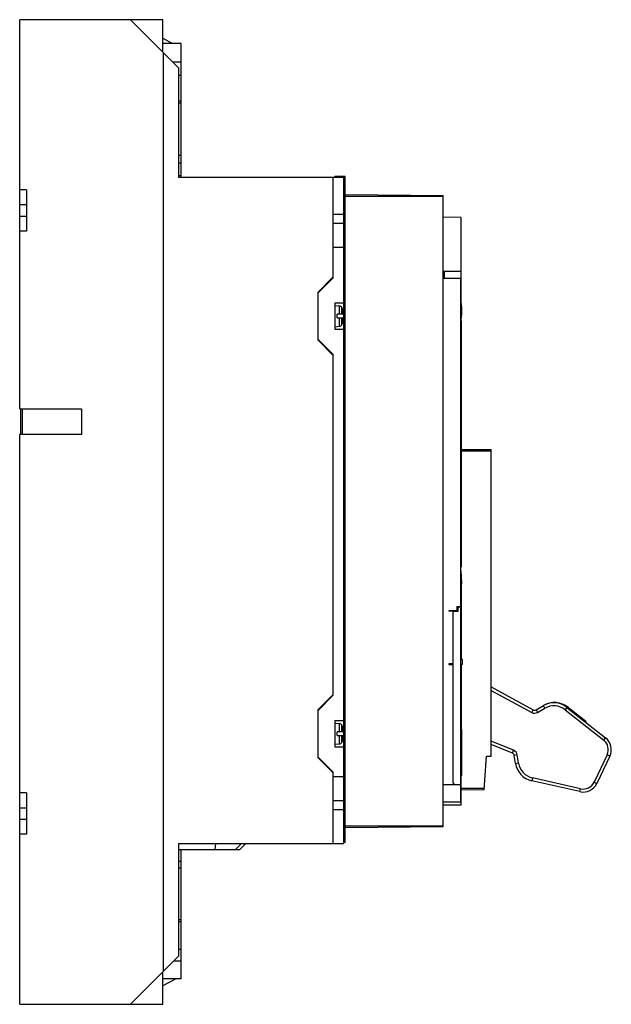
# Model space of a CAD drawing. Header units: millimetres. Extents: x 43 to 239, y 32 to 358.
import ezdxf

# ---------------------------------------------------------------- set-up
doc = ezdxf.new("R2010")
doc.units = ezdxf.units.MM
doc.header["$LTSCALE"] = 25.349555
doc.layers.get('0').update_dxf_attribs({"linetype": 'CONTINUOUS'})

msp = doc.modelspace()

# ---------------------------------------------------------------- linework, layer by layer
at = {"color": 7, "linetype": 'Continuous'}
for p, q in [((43.2, 229.13), (43.2, 358.18)), ((90.7, 358.18), (43.2, 358.18)), ((79.9, 358.18), (95.9, 342.18)), ((90.7, 347.38), (90.7, 358.18)), ((90.7, 352.11), (93.83, 350.34)), ((96.7, 350.34), (90.7, 350.34)), ((96.7, 305.88), (96.7, 350.34)), ((90.94, 42.69), (90.94, 347.15)), ((93.9, 344.18), (96.7, 344.18)), ((95.9, 342.18), (95.9, 305.88)), ((96.7, 339.71), (95.9, 339.71)), ((96.7, 331.15), (95.9, 331.15)), ((96.7, 330.45), (95.9, 330.45)), ((95.9, 313.26), (96.7, 313.26)), ((96.7, 310.63), (95.9, 310.63)), ((96.7, 306.44), (95.9, 306.44)), ((150.7, 305.88), (95.9, 305.88)), ((147.2, 272.63), (147.2, 305.88)), ((147.68, 305.88), (147.68, 306.19)), ((151.08, 306.19), (147.68, 306.19)), ((150.7, 84.98), (150.7, 305.88)), ((151.08, 85.29), (151.08, 306.19)), ((45.4, 301.73), (43.2, 301.73)), ((45.4, 301.73), (45.4, 288.03)), ((151.08, 300.18), (183.58, 299.9)), ((183.58, 299.58), (151.08, 299.58)), ((183.58, 90.49), (183.58, 299.9)), ((45.4, 296.73), (43.2, 296.73)), ((150.7, 293.94), (151.08, 293.94)), ((43.2, 293.03), (45.4, 293.03)), ((147.2, 293.73), (150.7, 293.73)), ((151.08, 290.79), (150.7, 290.79)), ((189.58, 292.63), (183.58, 292.68)), ((189.58, 264.94), (189.58, 292.63)), ((45.4, 288.03), (43.2, 288.03)), ((150.7, 290.6), (147.2, 290.6)), ((150.7, 282.63), (147.2, 282.63)), ((151.08, 282.94), (150.7, 282.94)), ((189.58, 274.71), (183.58, 274.71)), ((183.99, 274.71), (183.99, 272.5)), ((142.2, 267.87), (147.2, 272.87)), ((142.2, 267.63), (147.2, 272.63)), ((183.58, 272.5), (189.39, 272.5)), ((189.39, 272.5), (189.39, 163.61)), ((142.2, 251.87), (142.2, 267.87)), ((189.49, 265.66), (189.49, 257.66)), ((147.7, 264.23), (147.7, 255.53)), ((147.7, 264.23), (150.7, 264.23)), ((147.7, 263.38), (149.25, 263.25)), ((149.25, 260.48), (149.25, 263.25)), ((150.06, 260.48), (150.06, 262.71)), ((150.37, 261.89), (150.34, 261.89)), ((148.5, 259.28), (148.5, 260.48)), ((150.5, 260.48), (148.5, 260.48)), ((148.5, 259.28), (150.5, 259.28)), ((149.25, 256.52), (149.25, 259.28)), ((150.06, 257.06), (150.06, 259.28)), ((150.5, 260.48), (150.5, 260.68)), ((150.5, 259.08), (150.5, 259.28)), ((189.58, 258.37), (189.58, 176.66)), ((147.7, 256.38), (149.25, 256.52)), ((147.7, 255.53), (150.7, 255.53)), ((150.35, 257.88), (150.37, 257.88)), ((147.2, 247.13), (142.2, 252.13)), ((147.2, 246.87), (142.2, 251.87)), ((147.2, 134.13), (147.2, 247.13)), ((43.2, 229.13), (63.7, 229.13)), ((43.6, 220.63), (43.6, 229.13)), ((44, 229.13), (44, 220.63)), ((63.7, 229.13), (63.7, 220.63)), ((43.2, 31.65), (43.2, 220.63)), ((63.7, 220.63), (43.2, 220.63)), ((189.58, 215.69), (199.58, 215.61)), ((199.58, 113.98), (199.58, 215.61)), ((199.58, 215.09), (189.58, 215.09)), ((189.45, 176.66), (189.39, 176.66)), ((189.75, 172.16), (189.45, 176.66)), ((189.45, 167.66), (189.45, 176.66)), ((189.75, 172.16), (189.45, 167.66)), ((189.45, 167.66), (189.39, 167.66)), ((189.58, 169.61), (189.58, 146.04)), ((188.19, 163.61), (189.39, 163.61)), ((188.19, 163.61), (188.19, 162.19)), ((189.49, 163.41), (188.49, 163.41)), ((188.49, 163.41), (188.49, 161.91)), ((189.49, 104.39), (189.49, 163.41)), ((188.19, 162.19), (185.49, 162.19)), ((185.49, 162.19), (185.49, 161.98)), ((186.99, 161.98), (185.49, 161.98)), ((186.99, 105.01), (186.99, 161.98)), ((188.49, 161.91), (186.99, 161.91)), ((186.99, 144.53), (185.49, 144.53)), ((185.49, 144.53), (185.49, 144.34)), ((185.49, 144.34), (186.99, 144.34)), ((189.99, 146.04), (189.49, 146.04)), ((189.99, 144.34), (189.49, 144.34)), ((189.58, 144.34), (189.58, 122.81)), ((189.99, 144.34), (189.99, 146.04)), ((142.2, 129.38), (147.2, 134.38)), ((142.2, 129.13), (147.2, 134.13)), ((199.58, 136.91), (213.47, 129.32)), ((199.58, 135.77), (212.99, 128.44)), ((214.45, 129.33), (216.87, 130.71)), ((217.36, 129.84), (216.87, 130.71)), ((142.2, 113.38), (142.2, 129.38)), ((212.99, 128.44), (213.47, 129.32)), ((214.45, 129.33), (214.94, 128.46)), ((214.94, 128.46), (217.36, 129.84)), ((224.67, 130.13), (224.06, 129.35)), ((224.06, 129.35), (236.86, 119.26)), ((224.67, 130.13), (237.48, 120.04)), ((225.17, 130.11), (230.98, 125.54)), ((147.7, 125.73), (150.7, 125.73)), ((147.7, 125.73), (147.7, 117.03)), ((147.7, 124.88), (149.25, 124.75)), ((149.25, 121.98), (149.25, 124.75)), ((150.06, 121.98), (150.06, 124.21)), ((230.98, 125.54), (230.85, 125.26)), ((150.5, 121.98), (148.5, 121.98)), ((148.5, 120.78), (148.5, 121.98)), ((150.37, 123.39), (150.34, 123.39)), ((150.5, 121.98), (150.5, 122.18)), ((189.79, 122.81), (189.49, 122.81)), ((189.62, 107.81), (189.62, 122.81)), ((189.79, 107.51), (189.79, 122.81)), ((147.7, 117.88), (149.25, 118.02)), ((148.5, 120.78), (150.5, 120.78)), ((149.25, 118.02), (149.25, 120.78)), ((150.06, 118.56), (150.06, 120.78)), ((150.35, 119.38), (150.37, 119.38)), ((150.5, 120.58), (150.5, 120.78)), ((206.98, 115.9), (199.58, 118.94)), ((206.6, 114.98), (199.58, 117.86)), ((236.86, 119.26), (237.48, 120.04)), ((147.7, 117.03), (150.7, 117.03)), ((206.6, 114.98), (206.98, 115.9)), ((208.2, 114.36), (207.21, 114.21)), ((208.62, 111.68), (208.2, 114.36)), ((238, 114.39), (233.68, 105.33)), ((238.9, 113.96), (238, 114.39)), ((147.2, 108.63), (142.2, 113.63)), ((147.2, 108.38), (142.2, 113.38)), ((197.18, 102.77), (197.96, 113.97)), ((197.96, 113.97), (199.58, 113.98)), ((207.63, 111.52), (207.21, 114.21)), ((207.63, 111.52), (208.62, 111.68)), ((238.9, 113.96), (234.58, 104.9)), ((147.2, 84.98), (147.2, 108.63)), ((189.79, 107.81), (189.49, 107.81)), ((150.7, 107.13), (147.2, 107.13)), ((151.08, 107.44), (150.7, 107.44)), ((183.58, 104.5), (187.49, 104.5)), ((186.99, 104.39), (186.99, 104.5)), ((187.49, 104.51), (189.49, 104.51)), ((189.79, 107.51), (189.49, 107.51)), ((189.58, 97.75), (189.58, 107.51)), ((213.23, 106.76), (213.01, 105.78)), ((228.97, 102.18), (213.01, 105.78)), ((229.19, 103.15), (213.23, 106.76)), ((233.68, 105.33), (234.58, 104.9)), ((45.4, 101.74), (43.2, 101.74)), ((45.4, 101.74), (45.4, 88.04)), ((189.45, 104.39), (183.58, 104.39)), ((189.45, 98.68), (189.45, 104.39)), ((189.58, 103.3), (197.22, 103.3)), ((197.18, 102.77), (189.58, 102.7)), ((228.97, 102.18), (229.19, 103.15)), ((147.2, 99.29), (150.7, 99.29)), ((150.7, 99.6), (151.08, 99.6)), ((189.58, 98.68), (183.58, 98.68)), ((45.4, 96.74), (43.2, 96.74)), ((150.7, 96.13), (147.2, 96.13)), ((151.08, 96.44), (150.7, 96.44)), ((189.58, 97.75), (183.58, 97.69)), ((43.2, 93.04), (45.4, 93.04)), ((151.08, 90.8), (183.58, 90.8)), ((183.58, 90.49), (151.08, 90.2)), ((45.4, 88.04), (43.2, 88.04)), ((95.9, 84.98), (150.7, 84.98)), ((95.9, 84.98), (95.9, 47.65)), ((108.06, 82.98), (108.19, 84.98)), ((116.72, 84.98), (114.72, 82.98)), ((118.22, 84.98), (116.22, 82.98)), ((118.23, 84.98), (116.23, 82.98)), ((151.08, 85.29), (150.7, 85.29)), ((95.9, 82.98), (116.22, 82.98)), ((96.7, 40.13), (96.7, 82.98)), ((95.9, 79.16), (96.7, 79.16)), ((96.7, 76.78), (95.9, 76.78)), ((96.7, 59.68), (95.9, 59.68)), ((96.7, 58.98), (95.9, 58.98)), ((95.9, 49.94), (96.7, 49.94)), ((95.9, 47.65), (79.9, 31.65)), ((96.7, 45.97), (94.21, 45.97)), ((90.7, 31.65), (90.7, 42.45)), ((96.7, 40.13), (90.7, 40.13)), ((94.97, 40.13), (90.7, 37.73)), ((43.2, 31.65), (90.7, 31.65))]:
    msp.add_line(p, q, dxfattribs=at)
for centre, radius, start, end in [((162.97, 261.66), 26.82, 351.4222, 8.5778), ((149.17, 262.25), 1, 27.1268, 85), ((146.5, 260.88), 4, 14.6255, 27.1268), ((146.29, 260.79), 4.2, 9.9843, 15.2772), ((146.17, 260.77), 4.32, 8.0446, 9.9933), ((146.06, 260.75), 4.44, 5.9514, 8.042), ((146.29, 258.98), 4.2, 344.8662, 350.1014), ((146.17, 259), 4.32, 350.092, 351.8795), ((146.06, 259.02), 4.44, 351.8833, 354.0959), ((145.93, 260.74), 4.56, 5.071, 5.9556), ((145.93, 259.03), 4.56, 354.0908, 354.9285), ((145.85, 260.73), 4.65, 4.3541, 5.0715), ((145.65, 260.71), 4.85, 2.5028, 4.3443), ((145.66, 259.05), 4.84, 355.6864, 357.3541), ((145.84, 259.04), 4.65, 354.9283, 355.6788), ((145.36, 260.7), 5.14, 1.8182, 2.5114), ((144.83, 260.69), 5.66, 359.9737, 1.794), ((144.83, 259.08), 5.66, 358.2183, 0.026), ((145.38, 259.07), 5.12, 357.3487, 358.1954), ((149.17, 257.52), 1, 275, 332.8732), ((146.5, 258.88), 4, 332.8732, 345.5225), ((155.85, 172.16), 33.9, 355.656, 4.344), ((220.59, 124.5), 7.24, 50.7587, 121.0553), ((220.34, 124.64), 7, 51.7646, 119.7619), ((220.34, 124.64), 6, 51.7646, 119.7619), ((213.95, 130.2), 2, 241.363, 299.7619), ((213.95, 130.2), 1, 241.363, 299.7619), ((149.17, 123.75), 1, 27.1268, 85), ((146.5, 122.38), 4, 14.6255, 27.1268), ((146.29, 122.29), 4.2, 9.9843, 15.2772), ((146.17, 122.27), 4.32, 8.0446, 9.9933), ((146.06, 122.25), 4.44, 5.9514, 8.042), ((145.93, 122.24), 4.56, 5.071, 5.9556), ((145.85, 122.23), 4.65, 4.3541, 5.0715), ((145.65, 122.21), 4.85, 2.5028, 4.3443), ((145.36, 122.2), 5.14, 1.8182, 2.5114), ((144.83, 122.19), 5.66, 359.9737, 1.794), ((149.17, 119.02), 1, 275, 332.8732), ((146.5, 120.38), 4, 332.8732, 345.5225), ((146.29, 120.48), 4.2, 344.8662, 350.1014), ((146.17, 120.5), 4.32, 350.092, 351.8795), ((146.06, 120.52), 4.44, 351.8833, 354.0959), ((145.93, 120.53), 4.56, 354.0908, 354.9285), ((145.66, 120.55), 4.84, 355.6864, 357.3541), ((145.84, 120.54), 4.65, 354.9283, 355.6788), ((144.83, 120.58), 5.66, 358.2183, 0.026), ((145.38, 120.57), 5.12, 357.3487, 358.1954), ((234.39, 116.11), 4, 334.5227, 51.7646), ((234.39, 116.11), 5, 334.5227, 51.7646), ((206.22, 114.05), 1, 8.9425, 67.6979), ((206.22, 114.05), 2, 8.9425, 67.6979), ((214.55, 112.61), 7, 188.9425, 257.2785), ((214.55, 112.61), 6, 188.9425, 257.2785), ((187.49, 105.01), 0.5, 180, 270), ((230.07, 107.05), 5, 257.2785, 334.5227), ((230.07, 107.05), 4, 257.2785, 334.5227)]:
    msp.add_arc(centre, radius, start, end, dxfattribs=at)

doc.saveas('drawing.dxf')
